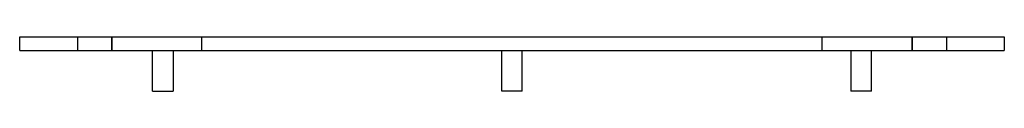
# Model space of a CAD drawing. Header units: millimetres. Extents: x -144 to 144, y -16 to 0.
import ezdxf

# ---------------------------------------------------------------- set-up
doc = ezdxf.new("R2010")
doc.units = ezdxf.units.MM
doc.layers.add('HIDDEN', color=7, linetype='Continuous')
doc.layers.add('THICK', color=7, linetype='Continuous')

msp = doc.modelspace()

# ---------------------------------------------------------------- linework, layer by layer
at = {"layer": 'HIDDEN'}
for p, q in [((-144.5, 0), (-144.5, 0)), ((-127.5, 0), (-127.5, -4)), ((-127.5, 0), (-127.5, -4)), ((-117.5, -4), (-117.5, 0)), ((-117.5, 0), (-117.5, -4)), ((-91, -4), (-91, 0)), ((91, -4), (91, 0)), ((117.5, -4), (117.5, 0)), ((117.5, 0), (117.5, -4)), ((127.5, 0), (127.5, -4)), ((127.5, 0), (127.5, -4)), ((144.5, 0), (144.5, 0)), ((-144.5, -4), (-144.5, -4)), ((144.5, -4), (144.5, -4))]:
    msp.add_line(p, q, dxfattribs=at)
at = {"layer": 'THICK'}
for p, q in [((-144.5, -4), (-144.5, 0)), ((-144.5, 0), (144.5, 0)), ((144.5, 0), (144.5, -4)), ((-144.5, -4), (144.5, -4)), ((-105.5, -16), (-105.5, -4)), ((-99.5, -4), (-99.5, -16)), ((-3, -16), (-3, -4)), ((3, -16), (3, -4)), ((99.5, -4), (99.5, -16)), ((105.5, -16), (105.5, -4)), ((-105.5, -16), (-99.5, -16)), ((0, -16), (-3, -16)), ((3, -16), (0, -16)), ((105.5, -16), (99.5, -16))]:
    msp.add_line(p, q, dxfattribs=at)

doc.saveas('drawing.dxf')
